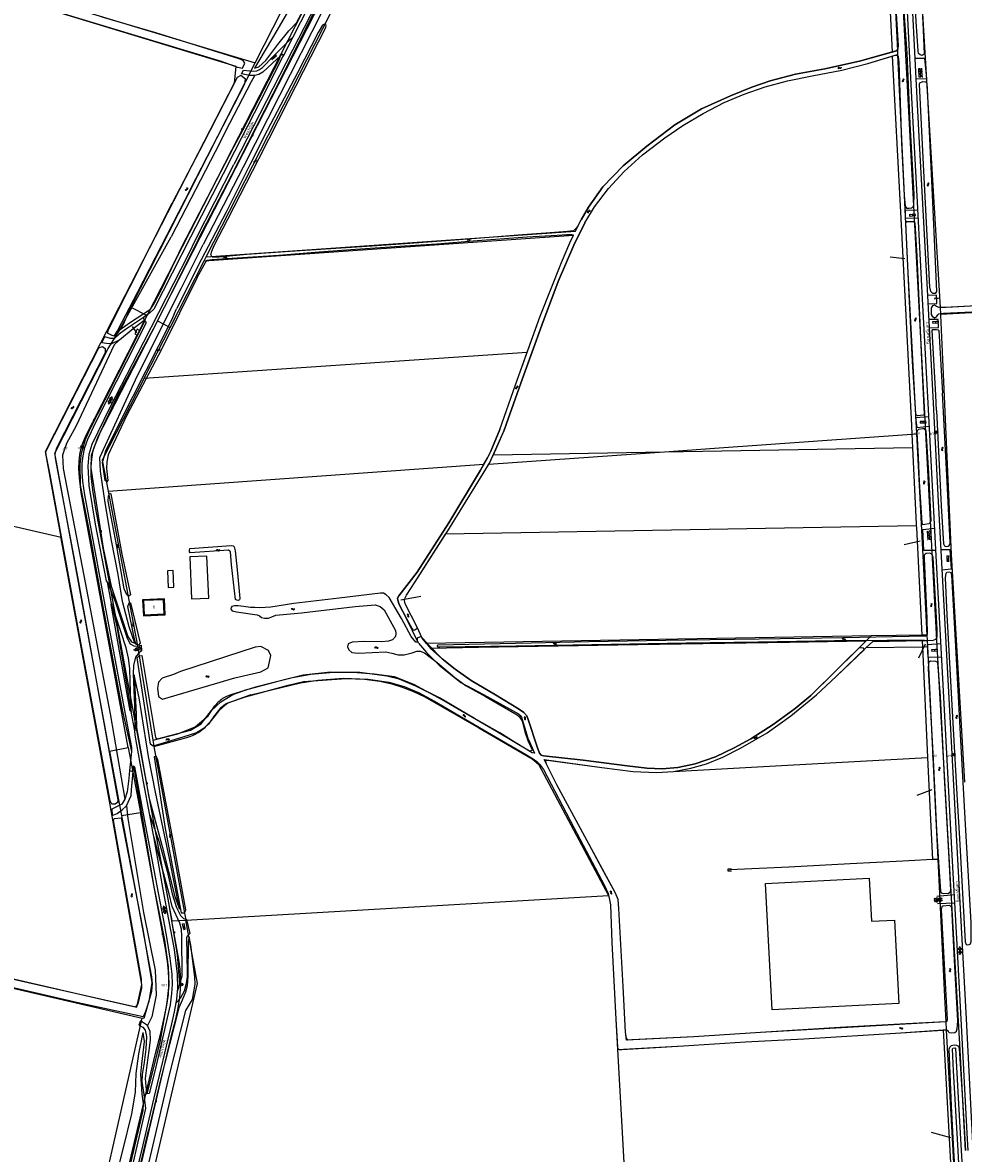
# Model space of a CAD drawing. Header units: metres. Extents: x 51973 to 58000, y 375000 to 380663.
# Tile 26 of 56: x 56066 to 56781, y 376998 to 377856. Entities that reach past the tile are written whole.
import ezdxf
from ezdxf.enums import TextEntityAlignment as Align

# ---------------------------------------------------------------- set-up
doc = ezdxf.new("R2010")
doc.units = ezdxf.units.M
doc.header["$LTSCALE"] = 0.1
doc.layers.get('0').update_dxf_attribs({"linetype": 'CONTINUOUS'})
doc.layers.add('B-WA-OG-TOPOGRAFIE-G', color=253, linetype='CONTINUOUS')
doc.styles.add('ISOCP', font='ISOCP.shx', dxfattribs={"height": 1.8})

# ---------------------------------------------------------------- blocks, each defined once
blk = doc.blocks.new('M01')
at = {"color": 0}
for radius in [1.05, 0.625]:
    blk.add_circle((0, 0), radius, dxfattribs=at)
blk = doc.blocks.new('BIJPIJL')
at = {"color": 0}
blk.add_line((0, 0), (1, 0), dxfattribs=at)
blk = doc.blocks.new('S022')
at = {"color": 0}
for p, q in [((0.01, 1.15), (0.31, 1.15)), ((0.31, -2.3), (0.31, 2.3)), ((0.31, 2.1), (1.51, 2.1)), ((0.31, 0), (1.51, 0)), ((1.51, -2.3), (1.51, 2.3)), ((1.51, 1.05), (1.81, 1.05)), ((0.01, -1.15), (0.31, -1.15)), ((0.31, -2.1), (1.51, -2.1)), ((1.51, -1.05), (1.81, -1.05))]:
    blk.add_line(p, q, dxfattribs=at)
blk = doc.blocks.new('S016')
at = {"color": 0, "linetype": 'Continuous'}
for points in [[(0.01, -0.38), (2.65, 1.15)], [(2.65, -1.15), (0.01, 0.38)], [(5.07, -1.15), (1.09, 1.15)], [(1.09, -1.15), (5.07, 1.15)], [(6.16, -0.38), (3.51, 1.15)], [(3.51, -1.15), (6.16, 0.37)]]:
    blk.add_lwpolyline(points, dxfattribs=at)
blk = doc.blocks.new('S014')
at = {"color": 0}
for p, q in [((0, -0.75), (4.2, 1.67)), ((0, 0.65), (1.78, 1.67)), ((5.07, -1.52), (0, 1.4)), ((2.64, -1.52), (0, 0)), ((1.08, -1.52), (6.15, 1.4)), ((6.15, -0.75), (1.95, 1.67)), ((3.51, -1.52), (6.15, 0)), ((6.15, 0.65), (4.37, 1.67))]:
    blk.add_line(p, q, dxfattribs=at)
blk = doc.blocks.new('S024')
at = {"color": 0}
for p, q in [((0, 1.2), (6.7, 1.2)), ((0, 0), (6.7, 0)), ((0.2, 1.2), (0.2, 0)), ((1.25, 1.5), (1.25, 1.2)), ((1.25, 0), (1.25, -1.2)), ((2.3, 1.2), (2.3, 0)), ((3.35, 1.5), (3.35, 1.2)), ((3.35, 0), (3.35, -1.2)), ((4.4, 1.2), (4.4, 0)), ((5.45, 1.5), (5.45, 1.2)), ((5.45, 0), (5.45, -1.2)), ((6.5, 1.2), (6.5, 0)), ((0, -1.2), (6.7, -1.2)), ((0.2, -1.2), (0.2, -1.5)), ((2.3, -1.2), (2.3, -1.5)), ((4.4, -1.2), (4.4, -1.5)), ((6.5, -1.2), (6.5, -1.5))]:
    blk.add_line(p, q, dxfattribs=at)
blk = doc.blocks.new('S026')
at = {"color": 0}
for p, q in [((0, 0), (4.4, 0)), ((0.2, 0.5), (0.2, 0)), ((1.2, 0), (1.2, -0.5)), ((2.2, 0.5), (2.2, 0)), ((3.2, 0), (3.2, -0.5)), ((4.2, 0.5), (4.2, 0))]:
    blk.add_line(p, q, dxfattribs=at)
blk = doc.blocks.new('S05')
at = {"color": 0}
for p, q in [((0.08, 0.3), (0.38, 0.59)), ((0.11, -0.19), (0.41, 0.09)), ((0.38, 0.59), (0.68, 0.71)), ((0.41, 0.09), (0.71, 0.21)), ((0.68, 0.71), (1.01, 0.62)), ((0.71, 0.21), (1.02, 0.12)), ((1.01, 0.62), (1.33, 0.37)), ((1.02, 0.12), (1.36, -0.12)), ((1.33, 0.37), (1.66, 0.13)), ((1.66, 0.13), (1.97, 0.04)), ((1.97, 0.04), (2.28, 0.16)), ((2.28, 0.16), (2.58, 0.44)), ((1.36, -0.12), (1.68, -0.37)), ((1.68, -0.37), (2, -0.46)), ((2, -0.46), (2.31, -0.33)), ((2.31, -0.33), (2.61, -0.05))]:
    blk.add_line(p, q, dxfattribs=at)
blk = doc.blocks.new('S04')
at = {"color": 0}
for p, q in [((0, 0.5), (0.5, 0.5)), ((0, 0.25), (1, 0.25)), ((0, 0), (0.5, 0)), ((0, -0.25), (1, -0.25)), ((0, -0.5), (0.5, -0.5))]:
    blk.add_line(p, q, dxfattribs=at)

msp = doc.modelspace()

# ---------------------------------------------------------------- linework, layer by layer
at = {"layer": 'B-WA-OG-TOPOGRAFIE-G'}
for points in [[(56160.93, 377633.64), (56348.489, 378000)], [(56168.69, 377629.69), (56358.26, 378000)], [(56222.661, 377749.016), (56247.303, 377796.951), (56264.024, 377829.962), (56264.411, 377830.727), (56271.774, 377845.117), (56283.211, 377867.472), (56306.806, 377913.349), (56327.785, 377954.262), (56348.783, 377994.974), (56351.32, 378000)], [(56242.552, 377821.41), (56245.598, 377822.495), (56251.139, 377827.132), (56260.131, 377839.421), (56268.372, 377849.8), (56274.198, 377855.75), (56279.413, 377865.157), (56305.835, 377916.422), (56308.299, 377921.268), (56324.992, 377954.095), (56346.103, 377995.551), (56348.364, 378000)], [(56339.882, 378000), (56313.592, 377952.516), (56300.059, 377925.459), (56280.966, 377887.288), (56259.504, 377849.893), (56242.552, 377821.41)], [(56243.03, 377825.41), (56331.643, 378000)], [(56753.86, 377567.128), (56749.622, 377646.36), (56745.664, 377719.792), (56741.491, 377799.185), (56737.583, 377874.586), (56737.192, 377882.118), (56736.842, 377888.872), (56732.225, 377974.572), (56730.865, 378000)], [(56734.677, 378000), (56736.818, 377960.273), (56741.357, 377873.541), (56743.733, 377828.863), (56744.565, 377813.208), (56746.881, 377769.646), (56752.971, 377653.502), (56757.601, 377567.286)], [(56741.784, 378000), (56746.531, 377923.39), (56750.082, 377850.603), (56750.755, 377832.022), (56749.361, 377831.124), (56747.781, 377831.418), (56746.627, 377832.47), (56746.267, 377834.453), (56744.828, 377856.937), (56741.493, 377921.582), (56737.082, 377999.447)], [(57082.539, 377985.997), (57035.334, 377983.239), (57034.616, 377982.578), (57034.623, 377981.11), (57035.416, 377974.619), (57047.553, 377905.934), (57061.427, 377829.426), (57075.524, 377751.108), (57092.171, 377659.258), (57092.109, 377657.937), (57091.101, 377657.041), (57028.192, 377653.694), (56924.662, 377647.684), (56838.625, 377643.54), (56771.399, 377639.978)], [(56199.986, 377691.837), (56224.919, 377740.018), (56256.648, 377801.87), (56284.958, 377858.61), (56301.291, 377891.258), (56307.819, 377904.648)], [(56306.85, 377904.444), (56298.184, 377887.546), (56271.388, 377835.064), (56226.81, 377748.42)], [(56000, 377898.434), (56095.84, 377869.636), (56243.03, 377825.41)], [(56000, 377892.274), (56043.949, 377879.156), (56151.553, 377846.547), (56217.147, 377826.624), (56229.411, 377822.069), (56233.245, 377821.368), (56234.974, 377825.146), (56233.902, 377827.206), (56230.862, 377828.559), (56167.433, 377848.264), (56126.713, 377860.05)], [(56095.595, 377465.54), (56086.743, 377513.868), (56083.68, 377530.59), (56125.76, 377613.1), (56227.14, 377810.41), (56228.43, 377822.75), (56000, 377892.169)], [(56723.872, 377884.551), (56726.385, 377833.586)], [(56728.154, 377884.772), (56730.497, 377834.746)], [(56733.643, 377889.105), (56760.096, 377387.294), (56777.821, 377076.234), (56781.957, 377000)], [(56748.22, 377889.855), (56749.4, 377866.89), (56762.896, 377639.894)], [(56729.077, 377871.039), (56731.114, 377838.567), (56730.734, 377836.186), (56729.64, 377834.504), (56701.627, 377826.606), (56675.304, 377820.989), (56653.252, 377816.792), (56633.949, 377811.876), (56620.073, 377806.988), (56603.668, 377800.524), (56581.875, 377790.486), (56561.587, 377778.347), (56540.304, 377762.296), (56522.209, 377747.425), (56506.92, 377731.462), (56495.957, 377715.924), (56490.295, 377706.368)], [(56735.561, 377724.747), (56736.261, 377716.755), (56737.325, 377715.21), (56739.425, 377715.256), (56741.488, 377715.454), (56742.518, 377716.389), (56743.014, 377717.542), (56743.329, 377725.733), (56740.269, 377779.273), (56737.773, 377832.82), (56735.165, 377871.702)], [(56293.967, 377865.044), (56261.321, 377800.785), (56233.813, 377746.17), (56203.434, 377687.548)], [(56205.782, 377678.315), (56300.025, 377862.877)], [(56211.871, 377686.875), (56222.075, 377706.725), (56245.605, 377752.516), (56268.364, 377796.942), (56296.679, 377852.345), (56296.838, 377853.849), (56295.496, 377854.91), (56293.945, 377854.097), (56290.878, 377848.418), (56274.956, 377817.911), (56252.118, 377774.02), (56238.786, 377747.965), (56220.933, 377712.237), (56201.835, 377675.957), (56183.091, 377638.825)], [(56264.024, 377829.962), (56264.211, 377831.088), (56263.998, 377831.903), (56263.255, 377831.777), (56261.969, 377830.582), (56259.413, 377828.207), (56248.821, 377818.346), (56245.677, 377816.563), (56242.779, 377815.868), (56238.776, 377815.862), (56232.48, 377817.106), (56233.991, 377819.887), (56238.994, 377819.516), (56241.541, 377819.064), (56244.158, 377819.36), (56246.272, 377820.3), (56248.484, 377822.046), (56256.633, 377830.28), (56260.963, 377834.654), (56268.719, 377842.454), (56271.774, 377845.117)], [(56486.11, 377697.782), (56490.295, 377706.368), (56495.957, 377715.924), (56506.92, 377731.462), (56522.209, 377747.425), (56540.304, 377762.296), (56561.587, 377778.347), (56581.875, 377790.486), (56603.668, 377800.524), (56620.073, 377806.988), (56633.949, 377811.876), (56653.252, 377816.792), (56675.304, 377820.989), (56701.627, 377826.606), (56726.354, 377833.578)], [(56647.176, 377811.709), (56665.706, 377815.635), (56688.312, 377819.976), (56707.999, 377824.966), (56728.878, 377831.309), (56730.216, 377831.357), (56731.03, 377830.356), (56731.455, 377825.654), (56733.532, 377764.652), (56735.561, 377724.747)], [(56726.354, 377833.578), (56726.385, 377833.586)], [(56726.385, 377833.586), (56730.497, 377834.746)], [(56726.532, 377830.595), (56730.634, 377831.842)], [(56730.497, 377834.746), (56730.634, 377831.842)], [(56730.634, 377831.842), (56738.4, 377666.03), (56744.918, 377544.017)], [(56148.424, 377640.006), (56243.03, 377825.41)], [(56261.969, 377830.582), (56260.943, 377827.413), (56233.445, 377774.6), (56226.548, 377761.354)], [(56423.777, 377528.037), (56431.81, 377546.051), (56435.091, 377555.291), (56445.985, 377585.885), (56460.455, 377626.47), (56472.97, 377659.431), (56484.884, 377687.148), (56493.225, 377704.072), (56500.562, 377716.101), (56511.062, 377730.195), (56523.004, 377742.921), (56536.949, 377755.543), (56553.826, 377768.63), (56567.525, 377777.96), (56583.129, 377787.125), (56599.037, 377795.361), (56614.128, 377801.635), (56630.213, 377807.18), (56647.176, 377811.709), (56665.706, 377815.635), (56688.312, 377819.976), (56707.999, 377824.966), (56726.532, 377830.595)], [(56726.532, 377830.595), (56726.535, 377830.531), (56732.789, 377712.233), (56741.115, 377550.249), (56741.43, 377543.767)], [(56744.565, 377813.208), (56752.869, 377813.634), (56751.292, 377828.668), (56743.733, 377828.863)], [(56194.11, 377730.2), (56235.033, 377809.623), (56235.695, 377813.072), (56232.147, 377815.842), (56229.206, 377814.26), (56203.784, 377764.595), (56180.039, 377718.932)], [(56216.25, 377765.342), (56223.714, 377779.667), (56240.205, 377811.32), (56242.779, 377815.868)], [(56493.225, 377704.072), (56500.562, 377716.101), (56511.062, 377730.195), (56523.004, 377742.921), (56536.949, 377755.543), (56553.826, 377768.63), (56567.525, 377777.96), (56583.129, 377787.125), (56599.037, 377795.361), (56614.128, 377801.635), (56630.213, 377807.18), (56647.176, 377811.709)], [(56750.595, 377743.42), (56747.348, 377808.941), (56747.621, 377810.346), (56749.883, 377811.235), (56751.722, 377811.018), (56752.713, 377809.984), (56753.007, 377805.419), (56756.944, 377725.197), (56760.239, 377651.84), (56759.182, 377650.479), (56757.506, 377650.416), (56755.89, 377651.872), (56755.142, 377655.143), (56750.595, 377743.42)], [(56216.25, 377765.342), (56179.204, 377693.52)], [(56226.548, 377761.354), (56187.378, 377685.996)], [(56222.661, 377749.016), (56193.962, 377693.295)], [(56197.782, 377691.69), (56226.81, 377748.42)], [(56194.11, 377730.2), (56153.473, 377651.046), (56138.483, 377622.431), (56135.551, 377618.031), (56133.801, 377618.776), (56130.883, 377620.274), (56131.673, 377623.221), (56180.039, 377718.932)], [(56746.323, 377707.567), (56736.51, 377707.216), (56736.51, 377713.629), (56745.979, 377713.95)], [(56493.225, 377704.072), (56484.884, 377687.148)], [(56487.926, 377701.509), (56490.295, 377706.368)], [(56743.689, 377567.493), (56744.267, 377558.788), (56745.766, 377557.853), (56750.414, 377558.327), (56750.978, 377558.983), (56748.754, 377605.555), (56745.567, 377678.725), (56744.03, 377703.698), (56742.879, 377704.918), (56737.217, 377704.883), (56736.73, 377703.936), (56739.278, 377649.719), (56741.807, 377598.742), (56743.689, 377567.493)], [(56204.19, 377675.196), (56484.593, 377694.668)], [(56205.451, 377674.555), (56206.44, 377675.677), (56209.972, 377676.214), (56229.223, 377677.546), (56260.777, 377679.605), (56291.547, 377682.069), (56319.133, 377684.045), (56356.648, 377686.555), (56380.829, 377688.143), (56411.344, 377690.681), (56449.462, 377693.43), (56472.196, 377694.805), (56479.481, 377695.076), (56483.32, 377695.101), (56484.272, 377694.868), (56484.084, 377693.624)], [(56205.782, 377678.315), (56486.11, 377697.782)], [(56487.926, 377701.509), (56486.49, 377699.815), (56484.633, 377697.905), (56480.079, 377697.576), (56463.592, 377696.321), (56445.825, 377694.911), (56417.337, 377692.725), (56390.991, 377690.698), (56360.274, 377688.311), (56331.747, 377686.382), (56296.317, 377684.06), (56265.704, 377682.016), (56236.637, 377680.084), (56215.52, 377678.121), (56210.326, 377677.944), (56209.304, 377679.97), (56209.912, 377682.472), (56211.871, 377686.875)], [(56449.407, 377605.988), (56459.181, 377633.152), (56475.489, 377674.006), (56481.738, 377688.81), (56484.593, 377694.668)], [(56193.962, 377693.295), (56165.954, 377638.503), (56163.072, 377635.732), (56158.19, 377632.158), (56158.493, 377629.843), (56159.245, 377629.585), (56159.936, 377628.607), (56159.985, 377627.729), (56137.504, 377583.406), (56121.498, 377552.045), (56118.382, 377545.525), (56115.668, 377539.511), (56113.017, 377532.66), (56112.02, 377527.24), (56111.453, 377521.61), (56111.305, 377515.129), (56111.868, 377507.66), (56113.424, 377497.581), (56120.93, 377456.647), (56128.864, 377413.831), (56136.673, 377371.977), (56144.924, 377327.27), (56149.134, 377305.831), (56148.992, 377302.898)], [(56156.79, 377000), (56166.263, 377040.115), (56179.7, 377096.304), (56181.78, 377105.43), (56183.028, 377112.136), (56183.483, 377114.581), (56184.023, 377121.086), (56184.166, 377122.804), (56184.004, 377134.028), (56181.776, 377152.685), (56173.203, 377198.056), (56166.072, 377238.29), (56165.861, 377239.48), (56162.973, 377254.545), (56158.143, 377279.737), (56151.712, 377315.194), (56151.561, 377318.464), (56148.757, 377333.273), (56148.151, 377333.766), (56133.562, 377414.412), (56133.815, 377415.145), (56130.771, 377431.452), (56130.076, 377432.393), (56121.824, 377475.448), (56116.998, 377504.631), (56116.214, 377519.314), (56116.962, 377528.628), (56119.274, 377536.174), (56132.897, 377564.212), (56158.477, 377613.803), (56192.644, 377680.547), (56197.782, 377691.69)], [(56199.986, 377691.837), (56167.313, 377626.77), (56138.275, 377572.462), (56123.351, 377540.849), (56118.531, 377527.559), (56118.09, 377517.972), (56127.447, 377457.119), (56133.691, 377428.406), (56146.211, 377390.26), (56149.165, 377386.072), (56151.549, 377385.149), (56147.297, 377397.35), (56142.26, 377416.669), (56138.869, 377437.151), (56133.808, 377463.005), (56129.345, 377490.059), (56127.352, 377503.351), (56125.395, 377515.702), (56125.087, 377526.049), (56153.719, 377588.115), (56186.788, 377654.261), (56203.434, 377687.548)], [(56187.378, 377685.996), (56171.727, 377653.734), (56166.232, 377643.181), (56162.776, 377637.823), (56148.417, 377628.323), (56139.763, 377622.25), (56179.204, 377693.52)], [(56428.733, 377547.301), (56440.45, 377581.095), (56459.181, 377633.152), (56475.489, 377674.006), (56481.738, 377688.81)], [(56484.884, 377687.148), (56472.97, 377659.431), (56460.455, 377626.47), (56445.985, 377585.885), (56435.091, 377555.291), (56431.81, 377546.051)], [(56481.738, 377688.81), (56484.084, 377693.624)], [(56204.19, 377675.196), (56205.782, 377678.315)], [(56178.42, 377624.73), (56204.19, 377675.196)], [(56198.845, 377662.571), (56205.451, 377674.555)], [(56198.845, 377662.571), (56172.072, 377608.453), (56145.358, 377557.619), (56135.055, 377536.034), (56131.436, 377527.99), (56130.307, 377522.731), (56130.163, 377517.576), (56131.098, 377508.474), (56130.22, 377507.44), (56129.184, 377508.405), (56127.088, 377522.163), (56129.499, 377530.92), (56140.384, 377553.05), (56179.617, 377630.569), (56183.091, 377638.825)], [(56762.896, 377639.894), (57091.78, 377657.74)], [(56763.195, 377634.858), (57082.149, 377651.897)], [(56753.558, 377642.574), (56760.334, 377642.915), (56760.229, 377649.118), (56753.217, 377648.914)], [(56132.37, 377303.231), (56090.74, 377529.24), (56131.34, 377608.7), (56142.91, 377627.28), (56148.424, 377640.006)], [(56148.424, 377640.006), (56160.93, 377633.64)], [(56771.399, 377639.978), (56762.246, 377639.768), (56760.156, 377640.662), (56758.604, 377641.579), (56757.063, 377641.041), (56756.012, 377639.459), (56756.197, 377634.499), (56756.87, 377633.127), (56758.562, 377631.992), (56760.138, 377632.673), (56761.125, 377634.282), (56761.945, 377635.109), (56765.553, 377635.464), (56819.09, 377638.025)], [(56762.896, 377639.894), (56762.906, 377639.719), (56763.195, 377634.858)], [(56763.195, 377634.858), (56763.239, 377634.11)], [(56763.239, 377634.11), (56764.713, 377600.644)], [(56159.245, 377629.585), (56128.777, 377569.754), (56117.43, 377547.422), (56113.862, 377539.393), (56110.791, 377528.932), (56109.788, 377521.01), (56110.168, 377505.104), (56117.581, 377466.145), (56127.233, 377412.867), (56141.879, 377334.521), (56148.992, 377302.898)], [(56168.69, 377629.69), (56127.32, 377548.89), (56124.87, 377543.89), (56122.65, 377538.89), (56120.77, 377534.01), (56119.44, 377529.99), (56119.41, 377530.04), (56118.64, 377524.6), (56118.1, 377519.24), (56118.26, 377512.05), (56119.48, 377501.09), (56121.82, 377487.03), (56179.67, 377174.32)], [(56158.19, 377632.158), (56144.378, 377623.046), (56139.617, 377619.534), (56136.117, 377616.337), (56133.443, 377616.402), (56128.47, 377617.62), (56126.635, 377613.335), (56130.172, 377612.647), (56134.067, 377612.527), (56140.014, 377615.329), (56150.413, 377623.898), (56158.493, 377629.843)], [(56155.187, 377622.421), (56160.93, 377633.64)], [(56168.69, 377629.69), (56178.42, 377624.73)], [(56754.539, 377624.305), (56761.806, 377624.726), (56761.385, 377630.719), (56754.202, 377630.584)], [(56146.63, 377305.91), (56110.83, 377499.48), (56109.46, 377510.42), (56109.16, 377517.58), (56109.3, 377522.87), (56109.82, 377528.27), (56111.21, 377534.21), (56112.62, 377538.18), (56114.68, 377542.96), (56117.09, 377547.88), (56119.58, 377552.85), (56153.332, 377618.797)], [(56153.397, 377623.34), (56151.562, 377619.694)], [(56151.562, 377619.694), (56153.332, 377618.797)], [(56153.332, 377618.797), (56155.187, 377622.421)], [(56155.187, 377622.421), (56153.397, 377623.34)], [(56158.745, 377586.209), (56178.42, 377624.73)], [(56760.184, 377561.631), (56759.554, 377573.349), (56756.754, 377622.251), (56757.456, 377623.086), (56760.099, 377623.129), (56761.389, 377622.928), (56762.054, 377622.269), (56764.843, 377574.881)], [(56084.287, 377527.909), (56084.112, 377530.192), (56085.135, 377532.524), (56124.254, 377609.276), (56127.087, 377610.33), (56129.03, 377608.692), (56129.115, 377605.509), (56092.144, 377533.083), (56090.872, 377528.848), (56091.08, 377525.397), (56108.379, 377434.213), (56127.121, 377330.218), (56138.728, 377266.143), (56138.481, 377264.201), (56136.672, 377262.989), (56134.107, 377262.935), (56132.836, 377265.493), (56108.826, 377395.223), (56087.326, 377512.717), (56084.287, 377527.909)], [(56140.014, 377615.329), (56135.871, 377611.492), (56106.949, 377550.079), (56099.627, 377536.618), (56096.772, 377527.798), (56097.198, 377517.567), (56112.858, 377436.351), (56132.811, 377331.497), (56143.975, 377266.577)], [(56158.745, 377586.209), (56449.407, 377605.988)], [(56416.466, 377520.876), (56419.289, 377525.813), (56421.889, 377530.899), (56428.733, 377547.301), (56440.45, 377581.095), (56449.407, 377605.988)], [(56764.713, 377600.644), (56771.24, 377452.46), (56781.365, 377279.726)], [(56158.745, 377586.209), (56126.91, 377523.88), (56131.362, 377500.464)], [(56760.184, 377561.631), (56763.772, 377489.381), (56765.498, 377460.414), (56766.28, 377459.021), (56767.306, 377458.525), (56769.028, 377458.624), (56769.881, 377459.127), (56770.4, 377460.003), (56770.45, 377461.524), (56768.343, 377507.607), (56764.843, 377574.881)], [(56784.225, 377000), (56783.48, 377013.209), (56779.177, 377095.282), (56775.319, 377165.454), (56772.061, 377224.227), (56768.189, 377296.478), (56764.353, 377367.75), (56759.874, 377451.267), (56753.86, 377567.128)], [(56757.601, 377567.286), (56761.492, 377492.487), (56767.186, 377385.701), (56773.212, 377272.771), (56778.168, 377183.528), (56782.643, 377100.134), (56787.606, 377005.779), (56787.933, 377000)], [(56754.394, 377556.839), (56744.241, 377556.011), (56745.173, 377548.844), (56754.76, 377549.784)], [(56428.733, 377547.301), (56421.889, 377530.899), (56419.289, 377525.813), (56413.924, 377516.43), (56389.845, 377476.394), (56365.951, 377439.038), (56351.901, 377421.065), (56351.075, 377419.316), (56351.116, 377417.616), (56352.175, 377414.339), (56357.701, 377403.857), (56362.182, 377396.021)], [(56362.182, 377396.021), (56362.913, 377394.951), (56364.124, 377395.28), (56365.952, 377396.364), (56365.924, 377397.118), (56356.799, 377414.809), (56356.342, 377417.383), (56356.746, 377419.54), (56357.794, 377421.384), (56364.449, 377431.576), (56390.421, 377472.228), (56417.94, 377517.234), (56420.941, 377521.677), (56431.81, 377546.051)], [(56553.718, 377530.345), (56591.655, 377533.058), (56741.43, 377543.767)], [(56741.43, 377543.767), (56744.918, 377544.017)], [(56741.43, 377543.767), (56741.919, 377533.688)], [(56744.918, 377544.017), (56749.87, 377451.33), (56752.805, 377391.273)], [(56747.109, 377507.597), (56748.993, 377476.277), (56749.566, 377475.221), (56751.322, 377475.391), (56754.547, 377475.8), (56755.591, 377476.795), (56756.088, 377477.958), (56754.406, 377514.101), (56752.209, 377546.304), (56751.129, 377547.684), (56749.861, 377547.719), (56746.482, 377547.21), (56745.546, 377546.259), (56745.337, 377544.87), (56746.289, 377526.251), (56747.109, 377507.597)], [(56553.718, 377530.345), (56741.919, 377533.688)], [(56741.919, 377533.688), (56741.938, 377533.289)], [(56741.938, 377533.289), (56744.751, 377475.33), (56744.814, 377474.04)], [(56420.354, 377520.809), (56546.278, 377529.813), (56553.718, 377530.345)], [(56420.354, 377520.809), (56420.941, 377521.677), (56423.597, 377527.634)], [(56423.597, 377527.634), (56423.777, 377528.037)], [(56423.777, 377528.037), (56553.718, 377530.345)], [(56131.362, 377500.464), (56416.466, 377520.876)], [(56366.807, 377385.198), (56357.701, 377403.857), (56352.175, 377414.339), (56351.116, 377417.616), (56351.075, 377419.316), (56351.901, 377421.065), (56365.951, 377439.038), (56389.845, 377476.394), (56413.924, 377516.43), (56416.466, 377520.876)], [(56387.524, 377467.693), (56388.358, 377468.999), (56390.421, 377472.228), (56417.94, 377517.234), (56420.354, 377520.809)], [(56131.362, 377500.464), (56153.7, 377382.98), (56165.217, 377311.504)], [(56137.799, 377458.534), (56131.413, 377492.87), (56131.548, 377496.883), (56132.517, 377498.819), (56133.468, 377498.42), (56141.833, 377452.579), (56148.242, 377421.783), (56146.968, 377420.81), (56145.516, 377421.654), (56143.596, 377426.23), (56137.799, 377458.534)], [(56000, 377487.44), (56095.595, 377465.54)], [(56744.814, 377474.04), (56387.524, 377467.693)], [(56744.814, 377474.04), (56744.874, 377472.795), (56748.968, 377391.207)], [(56759.656, 377455.465), (56750.536, 377455.47), (56749.793, 377471.221), (56758.783, 377472.28)], [(56000, 377143.944), (56127.249, 377114.745), (56153.07, 377108.82), (56156.99, 377126.1), (56132.8, 377262.42), (56095.766, 377464.609), (56095.595, 377465.54)], [(56372.906, 377384.798), (56369.706, 377388.806), (56365.924, 377397.118), (56356.799, 377414.809), (56356.342, 377417.383), (56356.746, 377419.54), (56357.794, 377421.384), (56364.449, 377431.576), (56387.524, 377467.693)], [(56231.323, 377418.899), (56231.014, 377418.066), (56229.906, 377417.472), (56228.9, 377417.608), (56227.966, 377418.298), (56225.036, 377444.613), (56224.206, 377454.379), (56223.783, 377454.999), (56222.74, 377455.689), (56193.644, 377453.752), (56192.984, 377454.343), (56192.982, 377455.491), (56193.461, 377456.945), (56224.712, 377459.203), (56226.135, 377458.965), (56226.901, 377458.204), (56227.64, 377455.085), (56229.352, 377440.765), (56230.503, 377427.268), (56231.323, 377418.899)], [(56764.247, 377440.811), (56771.593, 377441.416), (56770.553, 377455.978), (56763.447, 377455.816)], [(56207.7, 377419.35), (56206.33, 377451.18), (56193.3, 377450.57), (56194.67, 377418.75), (56207.7, 377419.35)], [(56452.41, 377384.989), (56381.687, 377383.672), (56381.037, 377383.269), (56381.055, 377382.627), (56381.672, 377382.291), (56383.23, 377382.202), (56441.196, 377382.993), (56512.861, 377384.201), (56570.229, 377385.237), (56624.888, 377385.973), (56682.637, 377387.165), (56722.704, 377387.439), (56751.002, 377387.423), (56757.051, 377387.216), (56759.641, 377388.103), (56760.695, 377389.947), (56760.682, 377395.074), (56757.635, 377450.094), (56756.826, 377452.313), (56755.121, 377453.276), (56752.41, 377453.185), (56751.472, 377452.555), (56750.725, 377451.735), (56750.817, 377449.242), (56752.941, 377403.842), (56753.07, 377391.914), (56752.926, 377390.839), (56751.899, 377390.349), (56739.449, 377390.08), (56688.974, 377389.062), (56625.638, 377388.087), (56569.333, 377387.446), (56496.318, 377386.04), (56452.41, 377384.989)], [(56181.15, 377427.48), (56180.57, 377440.32), (56176.42, 377440.09), (56176.95, 377427.29), (56181.15, 377427.48)], [(56777.54, 377236.957), (56782.025, 377158.424), (56782.635, 377156.445), (56783.543, 377156.061), (56784.967, 377156.302), (56786.021, 377156.985), (56786.499, 377158.777), (56786.367, 377173.236), (56782.553, 377243.189), (56778.736, 377311.145), (56774.927, 377382.604), (56771.739, 377436.63), (56771.283, 377438.568), (56770.016, 377438.837), (56768.028, 377438.664), (56767.219, 377437.892), (56766.969, 377436.611), (56766.861, 377434.458), (56767.93, 377406.85), (56771.787, 377338.108), (56775.8, 377266.05), (56777.54, 377236.957)], [(56130.771, 377431.452), (56136.65, 377416.735), (56142.453, 377398.677), (56145.765, 377388.751), (56148.045, 377384.613), (56150.732, 377383.017), (56154.017, 377382.818), (56156.522, 377383.471)], [(56384.825, 377373.098), (56374.306, 377384.05), (56370.63, 377388.146), (56368.869, 377390.108), (56365.806, 377388.846), (56365.798, 377386.969), (56365.905, 377386.275), (56365.51, 377385.784), (56364.886, 377385.886), (56361.467, 377390.218), (56354.069, 377403.894), (56344.754, 377419.613), (56342.285, 377421.651), (56340.304, 377422.997), (56337.979, 377423.094), (56306.809, 377419.349), (56272.316, 377415.111), (56254.739, 377412.392), (56246.208, 377411.844), (56242.669, 377412.024), (56239.307, 377412.154), (56234.026, 377412.901), (56230.036, 377413.478), (56227.197, 377413.537), (56225.227, 377412.8), (56224.818, 377412.139), (56224.545, 377410.785), (56225.416, 377409.539), (56228.747, 377408.961), (56244.454, 377406.543), (56246.26, 377405.856), (56247.686, 377404.646), (56250.143, 377404.067), (56253.091, 377404.112), (56255.655, 377405.161), (56258.634, 377406.28), (56278.052, 377408.078), (56318.847, 377412.806), (56334.035, 377414.173), (56337.82, 377413.017), (56340.881, 377410.482), (56349.378, 377394.592), (56349.647, 377392.369), (56349.534, 377390.098), (56347.096, 377387.699), (56344.117, 377386.475), (56338.725, 377386.037), (56325.301, 377386.374), (56316.631, 377385.86), (56313.603, 377384.54)], [(56133.815, 377415.145), (56138.026, 377397.662), (56148.757, 377333.273)], [(56148.757, 377333.273), (56148.074, 377356.305), (56147.714, 377365.853), (56146.834, 377373.712), (56144.905, 377381.651), (56141.025, 377393.929), (56133.815, 377415.145)], [(56146.19, 377412.815), (56147.233, 377415.726), (56148.221, 377415.689), (56155.564, 377384.982), (56154.391, 377383.587), (56152.697, 377384.076), (56151.64, 377387.205), (56146.19, 377412.815)], [(56174.54, 377406.502), (56174.038, 377418.74), (56157.497, 377418.058), (56158.044, 377405.81), (56174.54, 377406.502)], [(56173.76, 377407.22), (56173.32, 377417.96), (56158.28, 377417.34), (56158.76, 377406.59), (56173.76, 377407.22)], [(56366.807, 377385.198), (56372.928, 377377.885), (56382.642, 377368.507), (56398.976, 377355.265), (56416.364, 377346.067), (56436.006, 377335.271), (56442.724, 377331.374), (56444.928, 377329.709), (56449.802, 377312.991), (56451.498, 377309.743), (56454.941, 377301.489)], [(56710.55, 377390.552), (56372.906, 377384.798)], [(56376.097, 377381.038), (56384.825, 377373.098), (56394.656, 377365.355), (56406.935, 377356.672), (56425.346, 377345.877), (56442.934, 377335.249), (56446.848, 377332.503), (56449.044, 377329.953), (56450.265, 377327.178), (56457.025, 377306.303), (56458.679, 377301.565), (56459.951, 377300.062), (56461.848, 377299.509), (56491.889, 377296.394), (56525.434, 377292.034), (56540.365, 377290.31), (56551.815, 377289.764), (56563.795, 377290.698), (56576.893, 377293.402), (56592.278, 377298.861), (56606.669, 377305.747), (56619.238, 377312.484), (56636.181, 377323.255), (56652.875, 377335.585), (56664.84, 377345.316), (56706.45, 377386.495)], [(56706.45, 377386.495), (56648.5, 377385.569), (56533.549, 377383.804), (56412.601, 377381.823), (56376.097, 377381.038)], [(56710.55, 377390.552), (56706.45, 377386.495)], [(56706.866, 377381.716), (56711.799, 377386.458)], [(56748.968, 377391.207), (56710.55, 377390.552)], [(56711.799, 377386.458), (56749.206, 377387.063)], [(56752.805, 377391.273), (56748.968, 377391.207)], [(56749.206, 377387.063), (56753.008, 377387.124)], [(56749.206, 377387.063), (56749.432, 377382.403)], [(56752.805, 377391.273), (56753.008, 377387.124)], [(56753.008, 377387.124), (56753.236, 377382.465)], [(56156.492, 377379.261), (56154.24, 377377.294), (56152.172, 377374.359), (56150.48, 377368.104), (56150.389, 377362.185), (56151.312, 377337.415), (56151.646, 377325.946), (56151.561, 377318.464)], [(56156.492, 377379.261), (56156.982, 377379.335), (56156.522, 377383.471)], [(56180.977, 377361.412), (56172.225, 377358.573), (56169.611, 377355.559), (56168.77, 377350.809), (56169.623, 377344.621), (56172.7, 377342.618), (56227.381, 377358.681), (56247.251, 377363.377), (56252.699, 377366.452), (56253.887, 377370.818), (56254.775, 377375.616), (56252.958, 377379.548), (56247.33, 377382.465), (56242.873, 377381.928), (56186.161, 377363.692), (56180.977, 377361.412)], [(56313.603, 377384.54), (56312.986, 377382.249), (56314.034, 377380.067), (56316.295, 377377.924), (56321.504, 377377.466), (56342.121, 377378.569), (56346.564, 377377.439), (56351.424, 377376.241), (56356.157, 377376.193), (56362.069, 377377.664), (56365.637, 377378.959), (56368.287, 377378.973), (56371.392, 377377.774), (56380.989, 377370.418), (56394.568, 377358.914), (56403.052, 377352.803), (56417.855, 377344.607), (56441.728, 377330.686), (56443.641, 377329.062), (56445.622, 377326.005), (56447.661, 377317.861), (56449.868, 377311.174), (56453.122, 377304.157), (56453.037, 377303.678), (56451.076, 377303.065)], [(56372.906, 377384.798), (56376.097, 377381.038)], [(56597.837, 377298.519), (56611.36, 377305.326), (56631.553, 377317.006), (56649.518, 377329.87), (56669.042, 377345.876), (56684.067, 377359.796), (56705.22, 377380.133), (56704.763, 377381.214), (56703.016, 377381.472), (56701.326, 377381.163), (56700.246, 377380.355), (56664.84, 377345.316), (56652.875, 377335.585), (56636.181, 377323.255), (56619.238, 377312.484), (56606.669, 377305.747), (56592.278, 377298.861), (56576.893, 377293.402), (56563.795, 377290.698), (56551.815, 377289.764), (56540.365, 377290.31), (56525.434, 377292.034), (56491.889, 377296.394), (56461.848, 377299.509), (56459.951, 377300.062), (56458.679, 377301.565), (56457.025, 377306.303), (56450.265, 377327.178), (56449.044, 377329.953), (56446.848, 377332.503), (56442.934, 377335.249), (56425.346, 377345.877), (56406.935, 377356.672), (56394.656, 377365.355), (56384.825, 377373.098)], [(56560.45, 377287.699), (56573.685, 377290.102), (56585.581, 377293.552), (56597.837, 377298.519), (56611.36, 377305.326), (56631.553, 377317.006), (56649.518, 377329.87), (56669.042, 377345.876), (56684.067, 377359.796), (56706.866, 377381.716)], [(56706.866, 377381.716), (56749.432, 377382.403)], [(56749.432, 377382.403), (56753.236, 377382.465)], [(56749.432, 377382.403), (56753.342, 377298.372)], [(56753.236, 377382.465), (56757.336, 377298.589)], [(56763.993, 377374.464), (56753.791, 377374.129), (56753.346, 377384.085), (56763.436, 377384.851)], [(56239.76, 377345.79), (56222.292, 377339.635), (56218.591, 377336.837), (56215.042, 377333.412), (56208.434, 377325.115), (56204.19, 377320.693), (56198.449, 377317.005), (56187.974, 377313.658), (56165.471, 377306.84), (56163.53, 377308.465), (56153.284, 377373.976), (56154.782, 377375.528), (56156.973, 377375.703), (56167.236, 377313.451), (56168.686, 377312.509), (56193.853, 377319.052), (56202.051, 377323.946), (56209.85, 377333.997), (56216.943, 377340.566), (56226.093, 377346.083), (56234.615, 377349.289)], [(56761.782, 377218.793), (56763.121, 377197.008), (56763.688, 377195.566), (56765.229, 377195.047), (56769.306, 377195.332), (56770.517, 377196.122), (56771.027, 377197.608), (56769.403, 377226.582), (56766.201, 377283.6), (56763.275, 377344.552), (56761.142, 377370.294), (56759.726, 377371.229), (56755.667, 377371.536), (56754.416, 377370.754), (56754.053, 377369.635), (56753.764, 377365.822), (56757.521, 377296.808), (56760.264, 377243.091), (56761.782, 377218.793)], [(56151.13, 377360.942), (56152.606, 377331.202), (56152.831, 377321.115), (56162.331, 377268.155), (56171.972, 377231.709), (56182.074, 377192.781), (56185.368, 377183.18), (56177.937, 377221.662), (56167.263, 377271.934), (56161.958, 377299.15), (56154.783, 377343.493), (56151.13, 377360.942)], [(56454.941, 377301.489), (56453.138, 377301.822), (56440.303, 377309.742), (56428.572, 377316.95), (56409.364, 377327.85), (56392.835, 377337.732), (56382.797, 377343.653), (56364.94, 377352.441), (56352.138, 377357.769), (56342.95, 377360.14), (56322.322, 377362.719), (56302.672, 377362.758), (56285.13, 377361.339), (56269.894, 377358.476), (56243.11, 377351.602), (56224.465, 377345.896), (56221.246, 377344.717), (56218.248, 377343.057)], [(56451.076, 377303.065), (56426.092, 377318.124), (56384.992, 377342.038), (56363.45, 377353.82), (56348.607, 377359.563), (56333.359, 377361.591), (56317.037, 377362.932), (56300.197, 377363.053), (56279.36, 377360.809), (56259.098, 377355.653), (56234.615, 377349.289)], [(56211.603, 377329.159), (56215.471, 377334.04), (56217.149, 377336.242), (56219.199, 377338.106), (56220.96, 377339.261), (56222.864, 377340.165), (56235.591, 377344.462), (56268.048, 377353.334), (56279.693, 377355.948), (56311.993, 377358.351), (56325.877, 377357.75), (56337.616, 377356.159), (56346.776, 377354.185), (56354.459, 377351.726), (56361.986, 377348.823), (56366.9, 377346.649), (56371.726, 377344.285), (56412.661, 377320.859), (56434.601, 377308.143), (56445.265, 377301.865), (56453.196, 377297.401), (56458.035, 377293.316), (56511.068, 377193.67)], [(56239.76, 377345.79), (56277.298, 377355.04), (56290.628, 377357.051), (56309.736, 377358.513), (56328.82, 377357.834), (56344.29, 377355.485), (56355.99, 377352.185), (56366.95, 377347.707), (56379.174, 377341.035), (56419.255, 377317.445), (56448.986, 377300.25), (56453.969, 377297.399), (56456.739, 377295.365), (56458.724, 377293.213), (56461.726, 377289.089), (56484.863, 377245.134), (56508.244, 377201.157), (56510.867, 377195.124), (56511.794, 377191.506), (56512.624, 377186.536), (56513.746, 377157.948), (56516.796, 377099.659), (56517.938, 377078.492), (56518.268, 377077.268), (56519.186, 377076.838), (56521.331, 377076.821), (56568.208, 377079.453), (56615.23, 377082.661), (56659.552, 377084.94), (56733.161, 377089.283), (56764.862, 377091.519)], [(56218.248, 377343.057), (56217.296, 377342.391), (56216.38, 377341.675), (56215.503, 377340.913), (56214.666, 377340.106), (56213.874, 377339.256), (56213.126, 377338.366), (56212.427, 377337.438)], [(56165.217, 377311.504), (56184.242, 377316.229), (56197.501, 377321.561), (56207.144, 377329.852), (56212.427, 377337.438)], [(56203.426, 377319.967), (56204.612, 377320.957), (56205.755, 377321.997), (56206.853, 377323.084), (56207.904, 377324.216), (56208.907, 377325.392), (56209.858, 377326.609), (56210.758, 377327.866), (56211.603, 377329.159)], [(56191.049, 377313.492), (56192.536, 377313.97), (56194, 377314.511), (56195.441, 377315.114), (56196.854, 377315.778), (56198.238, 377316.502), (56199.589, 377317.284), (56200.906, 377318.123), (56202.186, 377319.018), (56203.426, 377319.967)], [(56165.217, 377311.504), (56165.96, 377306.89), (56165.978, 377306.79)], [(56165.978, 377306.79), (56191.049, 377313.492)], [(56132.37, 377303.231), (56146.63, 377305.91)], [(56132.37, 377303.231), (56139.69, 377263.49), (56141.412, 377254.198)], [(56146.63, 377305.91), (56155.759, 377256.569)], [(56148.992, 377302.898), (56148.282, 377295.276), (56147.611, 377288.372)], [(56165.978, 377306.79), (56190.26, 377174.91)], [(56181.79, 377230.114), (56169.169, 377296.896), (56167.837, 377299.295), (56166.289, 377298.783), (56174.572, 377244.488), (56186.773, 377180.538), (56189.3, 377180.534), (56190.265, 377182.648), (56181.79, 377230.114)], [(56150.27, 377287.794), (56150.668, 377291.997)], [(56150.668, 377291.997), (56156.423, 377257.617), (56166.031, 377200.186), (56173.983, 377159.664), (56176.848, 377139.423), (56177.282, 377125.961), (56175.809, 377112.3), (56170.565, 377082.404), (56160.571, 377042.985)], [(56150.668, 377291.997), (56151.417, 377291.351), (56157, 377260.995), (56168.406, 377200.916), (56174.037, 377170.617), (56176.141, 377158.869), (56178.23, 377146.119), (56179.551, 377133.949), (56179.811, 377126.28), (56179.329, 377119.127), (56178.286, 377110.62), (56174.138, 377091.869), (56166.819, 377060.353), (56162.468, 377043.29), (56160.571, 377042.985), (56158.372, 377042.503), (56159.707, 377032.043), (56152.286, 377000)], [(56524.916, 377083.847), (56524.131, 377089.862), (56522.379, 377124.61), (56519.047, 377183.731), (56518.427, 377190.671), (56516.257, 377195.809), (56471.961, 377277.515), (56462.363, 377296.678)], [(56462.363, 377296.678), (56506.081, 377290.723), (56529.874, 377287.698), (56547.588, 377286.911), (56560.45, 377287.699)], [(56471.961, 377277.515), (56464.024, 377293.361), (56463.37, 377296.107), (56464.764, 377296.351), (56506.081, 377290.723), (56529.874, 377287.698), (56547.588, 377286.911), (56560.45, 377287.699), (56573.685, 377290.102), (56585.581, 377293.552), (56597.837, 377298.519)], [(56560.45, 377287.699), (56647.022, 377292.584), (56753.342, 377298.372)], [(56753.342, 377298.372), (56755.405, 377256.157), (56757.243, 377220.908)], [(56757.336, 377298.589), (56759.39, 377256.56), (56761.139, 377221.111)], [(56147.611, 377288.372), (56147.035, 377282.431), (56145.837, 377272.146), (56143.975, 377266.577), (56141.72, 377263.029), (56134.032, 377259.202), (56134.303, 377254.41), (56138.077, 377255.897), (56142.086, 377258.653), (56145.185, 377261.523), (56148.726, 377269.51), (56148.939, 377273.722), (56150.27, 377287.794)], [(56147.611, 377288.372), (56150.27, 377287.794)], [(56764.862, 377091.519), (56767.719, 377091.793), (56768.637, 377091.272), (56768.905, 377090.344), (56769.778, 377089.514), (56771.238, 377089.485), (56774.158, 377089.652), (56775.349, 377090.696), (56775.893, 377092.304), (56776.324, 377098.485), (56773.897, 377144.472), (56771.893, 377184.576), (56770.373, 377185.97), (56764.927, 377185.567), (56764.12, 377185.014), (56763.761, 377183.048), (56765.551, 377150.594), (56768.158, 377099.397), (56767.934, 377098.033), (56767.033, 377097.609), (56737.084, 377096.135), (56686.822, 377093.344), (56626.447, 377089.625), (56576.057, 377086.409), (56528.958, 377084.015), (56525.954, 377083.899), (56524.725, 377085.309), (56524.131, 377089.862), (56522.379, 377124.61), (56519.047, 377183.731), (56518.427, 377190.671), (56516.257, 377195.809), (56507.586, 377211.464), (56493.32, 377238.332), (56471.961, 377277.515)], [(56141.412, 377254.198), (56155.759, 377256.569)], [(56145.185, 377261.523), (56146.352, 377252.031), (56158.235, 377180.575), (56167.001, 377137.047), (56167.811, 377117.922), (56164.611, 377101.455), (56161.138, 377095.062)], [(56149.85, 377000), (56167.21, 377073.58), (56171.41, 377089.18), (56174.1, 377101.7), (56175.9, 377110.42), (56177.06, 377118.37), (56177.45, 377124.6), (56177.49, 377124.36), (56177.4, 377130.27), (56177.02, 377136.1), (56176.27, 377143.49), (56175.12, 377151.92), (56155.759, 377256.569)], [(56135.513, 377250.578), (56135.979, 377251.939), (56141.148, 377252.651), (56157.37, 377169.306), (56164.556, 377127.531), (56162.197, 377113.184), (56159.753, 377105.461), (56157.85, 377101.617), (56108.633, 377112.157), (56003.413, 377136.516), (56000, 377137.342)], [(56000, 377143.441), (56084.071, 377124.426), (56152.384, 377109.092), (56154.121, 377111.428), (56156.957, 377123.163), (56156.607, 377130.046), (56135.513, 377250.578)], [(56141.412, 377254.198), (56161.65, 377145.02), (56164.34, 377131.86), (56164.65, 377126.94), (56164.25, 377120.75), (56158.39, 377100.22), (56157.256, 377100.483)], [(56162.973, 377254.545), (56169.943, 377234.049), (56176.124, 377212.147), (56179.963, 377194.964), (56183.26, 377184.537), (56186.362, 377178.351), (56188.495, 377176.167), (56190.871, 377175.341), (56193.258, 377164.85), (56191.301, 377162.741), (56190.919, 377161.548), (56191.203, 377135.33), (56191.225, 377131.597), (56190.404, 377125.892), (56189.044, 377121.093), (56186.001, 377115.511), (56183.028, 377112.136)], [(56184.023, 377121.086), (56185.853, 377126.241), (56187.528, 377132.66), (56187.367, 377162.54), (56187.129, 377167.985), (56185.628, 377172.586), (56180.043, 377185.285), (56177.649, 377194.935), (56172.644, 377213.7), (56166.072, 377238.29)], [(56185.853, 377126.241), (56184.08, 377148.509), (56176.855, 377191.173), (56172.644, 377213.7)], [(56604.503, 377212.134), (56602.041, 377212.04), (56601.944, 377213.804), (56604.649, 377213.757)], [(56761.636, 377221.123), (56734.506, 377219.592), (56694.637, 377217.607), (56648.163, 377214.992), (56603.343, 377213.054)], [(56757.243, 377220.908), (56761.139, 377221.111)], [(56761.139, 377221.111), (56766.29, 377116.73), (56767.302, 377097.624)], [(56709.064, 377206.697), (56710.768, 377174.044), (56728.157, 377174.951), (56731.464, 377111.713), (56635.331, 377106.758), (56630.337, 377202.595), (56709.064, 377206.697)], [(56190.26, 377174.91), (56511.068, 377193.67)], [(56511.068, 377193.67), (56511.794, 377191.506), (56512.624, 377186.536), (56513.746, 377157.948), (56516.796, 377099.659), (56518.04, 377076.636)], [(56773.736, 377194.009), (56760.439, 377192.94)], [(56774.082, 377187.762), (56761.033, 377187.293)], [(56158.845, 377000), (56179.44, 377087.29), (56182.67, 377099.68), (56184.57, 377108.38), (56185.77, 377116.31), (56186.21, 377122.53), (56186.47, 377126.02), (56186.35, 377131.93), (56185.89, 377137.74), (56185.07, 377145.11), (56183.53, 377153.47), (56179.67, 377174.32)], [(56169.423, 377000), (56199.06, 377126.91), (56190.26, 377174.91)], [(56179.67, 377174.32), (56190.26, 377174.91)], [(56164.422, 377000), (56177.919, 377057.579), (56190.287, 377106.449), (56192.969, 377110.776), (56195.241, 377114.653), (56197.392, 377126.393), (56197.194, 377131.914), (56194.011, 377155.833), (56192.797, 377162.113), (56192.095, 377158.485)], [(56192.095, 377158.485), (56191.914, 377132.606), (56191.385, 377125.162), (56190.13, 377120.171), (56187.589, 377114.122), (56185.07, 377108.433), (56170.916, 377052.685), (56161.895, 377015.167)], [(56000, 377136.896), (56157.256, 377100.483)], [(56134.33, 377000), (56157.256, 377100.483)], [(56160.571, 377042.985), (56159.804, 377054.69), (56160.861, 377064.968), (56162.409, 377075.9), (56163.379, 377083.777), (56163.129, 377090.455), (56161.138, 377095.062), (56155.913, 377098.573), (56154.622, 377095.191), (56157.555, 377093.773), (56159.512, 377091.403), (56160.467, 377086.565), (56159.906, 377076.9), (56158.548, 377066.853), (56157.224, 377057.829), (56156.921, 377052.478), (56158.372, 377042.503)], [(56767.302, 377097.624), (56626.447, 377089.625), (56576.057, 377086.409), (56524.916, 377083.847)], [(56767.302, 377097.624), (56767.615, 377091.713)], [(56157.768, 377089.652), (56154.467, 377073.47), (56152.355, 377058.434), (56151.822, 377044.365), (56149.025, 377027.898), (56142.104, 377000)], [(56157.768, 377089.652), (56158.719, 377082.861), (56156.716, 377065.722), (56155.847, 377057.894), (56156.926, 377042.96), (56157.813, 377035.763), (56157.741, 377030.416), (56150.574, 377000)], [(56518.04, 377076.636), (56568.208, 377079.453), (56615.23, 377082.661), (56659.552, 377084.94), (56733.161, 377089.283), (56765.193, 377091.542)], [(56765.193, 377091.542), (56767.615, 377091.713)], [(56765.193, 377091.542), (56770.169, 377000)], [(56767.615, 377091.713), (56772.472, 377000)], [(56518.04, 377076.636), (56522.263, 377000)], [(56773.451, 377000), (56771.503, 377033.67), (56769.683, 377076.963), (56770.308, 377078.424), (56771.452, 377079.647), (56773.544, 377080.155), (56775.417, 377080.043), (56776.755, 377079.321), (56777.467, 377077.405), (56779.903, 377038.697), (56782.133, 377000)], [(56776.53, 377000), (56773.161, 377060.58), (56772.318, 377077.166), (56772.589, 377077.832), (56773.971, 377077.953), (56774.637, 377077.681), (56776.632, 377040.143), (56778.958, 377000)], [(56158.312, 377000), (56161.895, 377015.167)], [(56000, 376633.729), (56110.01, 376745.58), (56169.423, 377000)], [(56000, 376648.188), (56082.61, 376732.02), (56087.87, 376737.85), (56094.42, 376746.5), (56097.46, 376751.79), (56100.28, 376757.43), (56101.77, 376760.69), (56103.91, 376768.02), (56107.12, 376780.77), (56158.845, 377000)], [(56000, 376660.659), (56076.37, 376738.16), (56081.64, 376744), (56087.79, 376753.02), (56090.62, 376758.53), (56093.04, 376764.53), (56095.14, 376770.09), (56097.02, 376776.42), (56098.6, 376782.78), (56149.85, 377000)], [(56078.581, 376766.319), (56088.871, 376807.804), (56125.441, 376961.043), (56134.33, 377000)], [(56147.419, 376756.16), (56116.98, 376766.257), (56109.944, 376769.615), (56106.793, 376771.813), (56105.237, 376775.051), (56126.775, 376866.507), (56158.312, 377000)], [(56142.104, 377000), (56135.697, 376974.176)], [(56150.574, 377000), (56145.815, 376979.802)], [(56152.286, 377000), (56147.172, 376977.92)], [(56151.361, 376977.007), (56156.79, 377000)], [(56157.661, 376971.155), (56164.422, 377000)], [(56522.263, 377000), (56527.13, 376911.675), (56774.236, 376925.164)], [(56770.169, 377000), (56774.236, 376925.164)], [(56772.472, 377000), (56775.28, 376946.97), (56776.516, 376925.288)], [(56776.81, 376941.958), (56773.451, 377000)], [(56785.778, 376874.404), (56788.006, 376827.798), (56791.455, 376765.825), (56791.02, 376764.882), (56789.582, 376764.871), (56789.082, 376765.144), (56788.136, 376780.788), (56785.597, 376831.872), (56781.843, 376897.658), (56779.68, 376942.993), (56776.546, 376999.714), (56776.53, 377000)], [(56778.958, 377000), (56781.202, 376961.256), (56785.155, 376891.102), (56785.778, 376874.404)]]:
    msp.add_lwpolyline(points, dxfattribs=at)

# ---------------------------------------------------------------- block references
for name, p, rotation in [('S022', (56256.392, 377830.544), 312.3922913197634), ('S05', (56687.866, 377821.927), 195.1897871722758), ('S024', (56748.211, 377814.664), 93.09405805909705), ('S05', (56735.02, 377810.801), 89.36977184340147), ('S04', (56233.445, 377774.6), 152.4936906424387), ('S04', (56240.746, 377770.871), 332.8432307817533), ('S05', (56243.238, 377752.042), 243.1274610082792), ('S05', (56190.409, 377728.275), 60.66720921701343), ('S05', (56753.925, 377731.805), 90.0572957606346), ('S05', (56496.631, 377713.915), 240.5891803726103), ('S022', (56741.67, 377710.86), 276.1439957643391), ('S05', (56403.69, 377690.86), 4.416283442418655), ('S05', (56218.847, 377677.628), 5.334440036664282), ('S026', (56762.994, 377646.815), 183.3260736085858), ('S05', (56744.406, 377629.371), 92.29290049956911), ('S022', (56759.314, 377629.573), 273.2688529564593), ('S05', (56168.729, 377606.551), 46.05341047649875), ('S05', (56441.185, 377577.802), 70.91275549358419), ('S05', (56103.828, 377562.638), 56.8344006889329), ('S016', (56134.326, 377572.155), 243.3067705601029), ('S04', (56134.108, 377563.637), 334.7307839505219), ('S04', (56120.88, 377554.212), 153.0626013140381), ('S022', (56750.132, 377551.734), 91.71835800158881), ('S05', (56764.309, 377533.916), 272.8652657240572), ('S05', (56750.551, 377508.351), 272.8652657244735), ('S04', (56125.473, 377469.958), 8.74310524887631), ('S024', (56754.351, 377470.176), 274.3591516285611), ('S05', (56139.252, 377457.454), 104.0640367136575), ('S05', (56213.463, 377455.463), 3.783590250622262), ('S022', (56769.656, 377449.098), 180.916654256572), ('S05', (56270.335, 377410.703), 5.277406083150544), ('S05', (56756.03, 377415.378), 274.1877045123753), ('S05', (56110.764, 377400.152), 87.24916520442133), ('S05', (56358.181, 377407.248), 299.2828285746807), ('S05', (56150.763, 377397.986), 104.2447424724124), ('S05', (56471.827, 377384.718), 181.0312126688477), ('S05', (56691.229, 377388.229), 180.2291818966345), ('S016', (56156.68, 377381.53), 195.5363720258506), ('S05', (56333.741, 377381.565), 3.036868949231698), ('S022', (56758.51, 377380.689), 274.8778808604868), ('S04', (56135.099, 377370.787), 190.5873761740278), ('S04', (56141.918, 377374.311), 9.46029576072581), ('S05', (56205.462, 377359.443), 9.443474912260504), ('S05', (56400.494, 377330.564), 330.1271789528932), ('S05', (56447.059, 377329.327), 292.0779416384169), ('S05', (56775.195, 377330.488), 273.1543921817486), ('S05', (56175.335, 377311.674), 14.425531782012), ('S05', (56621.818, 377312.585), 32.62503559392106), ('S05', (56762.632, 377288.37), 94.70180831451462), ('S04', (56160.466, 377278.547), 10.16725020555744), ('S05', (56178.826, 377237.507), 99.37757912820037), ('S05', (56512.274, 377197.054), 298.743035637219), ('S05', (56149.658, 377192.425), 100.0743327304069), ('S014', (56758.49, 377189.891), 4.758885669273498), ('S016', (56173.504, 377185.822), 280.8379104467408), ('S022', (56187.936, 377169.867), 12.53502334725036), ('S04', (56173.088, 377164.226), 191.1020745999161), ('S04', (56181.194, 377165.553), 9.610287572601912), ('S016', (56777.777, 377154.949), 272.7508347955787), ('S05', (56770.823, 377135.605), 97.06814005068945), ('S05', (56732.08, 377092.597), 4.877880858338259), ('S04', (56167.332, 377037.799), 346.4719735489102)]:
    msp.add_blockref(name, p, dxfattribs=dict(at, rotation=rotation))
at = {"layer": 'B-WA-OG-TOPOGRAFIE-G', "color": 7}
for p, xscale, yscale, rotation in [((56736.125, 377676.675), 11.15606673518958, 11.15606673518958, 173.3495709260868), ((56153.065, 377620.615), 5.733802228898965, 5.733802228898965, 125.6027285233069), ((56747.855, 377462.575), 12.55855919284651, 12.55855919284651, 192.789099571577), ((56353.565, 377417.955), 15.37397297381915, 15.37397297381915, 10.79318882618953), ((56751.565, 377384.395), 11.77493749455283, 11.77493749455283, 244.3772429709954), ((56756.725, 377273.665), 12.18072846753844, 12.18072846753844, 199.7946276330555), ((56770.985, 377009.785), 15.05841774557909, 15.05841774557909, 164.291362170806)]:
    msp.add_blockref('BIJPIJL', p, dxfattribs=dict(at, xscale=xscale, yscale=yscale, rotation=rotation))
at = {"layer": 'B-WA-OG-TOPOGRAFIE-G'}
ref = msp.add_blockref('M01', (56760.14, 377545.17), dxfattribs=at)
ref.add_attrib('0', '809      W96', dxfattribs={"layer": '0', "color": 0, "height": 1.8, "style": 'ISOCP'}).set_placement((56760.14, 377545.17), align=Align.TOP_RIGHT)
ref = msp.add_blockref('M01', (56111.59, 377534.02), dxfattribs=at)
ref.add_attrib('0', '558      V9', dxfattribs={"layer": '0', "color": 0, "height": 1.8, "style": 'ISOCP'}).set_placement((56111.59, 377534.02), align=Align.TOP_RIGHT)
ref = msp.add_blockref('M01', (56773.2, 377300.55), dxfattribs=at)
ref.add_attrib('0', '810      W96', dxfattribs={"layer": '0', "color": 0, "height": 1.8, "style": 'ISOCP'}).set_placement((56773.2, 377300.55), align=Align.TOP_RIGHT)
ref = msp.add_blockref('M01', (56187.07, 377126.11), dxfattribs=at)
ref.add_attrib('0', '557      V9', dxfattribs={"layer": '0', "color": 0, "height": 1.8, "style": 'ISOCP'}).set_placement((56187.07, 377126.11), align=Align.TOP_RIGHT)

# ---------------------------------------------------------------- texts
at = {"layer": 'B-WA-OG-TOPOGRAFIE-G', "style": 'ISOCP'}
for s, rotation, p in [('Westdijk', 62.743128, (56235.639, 377767.494)), ('Langeweg', 273.036869, (56752.434, 377628.722)), ('Langeweg', 273.211626, (56775.06, 377204.834)), ('Westdijk', 255.227276, (56173.214, 377084.579))]:
    msp.add_text(s, height=2.5, rotation=rotation, dxfattribs=at).set_placement(p)
msp.add_text('1', height=2.5, dxfattribs=at).set_placement((56165.274, 377411.19))

doc.saveas('drawing.dxf')
